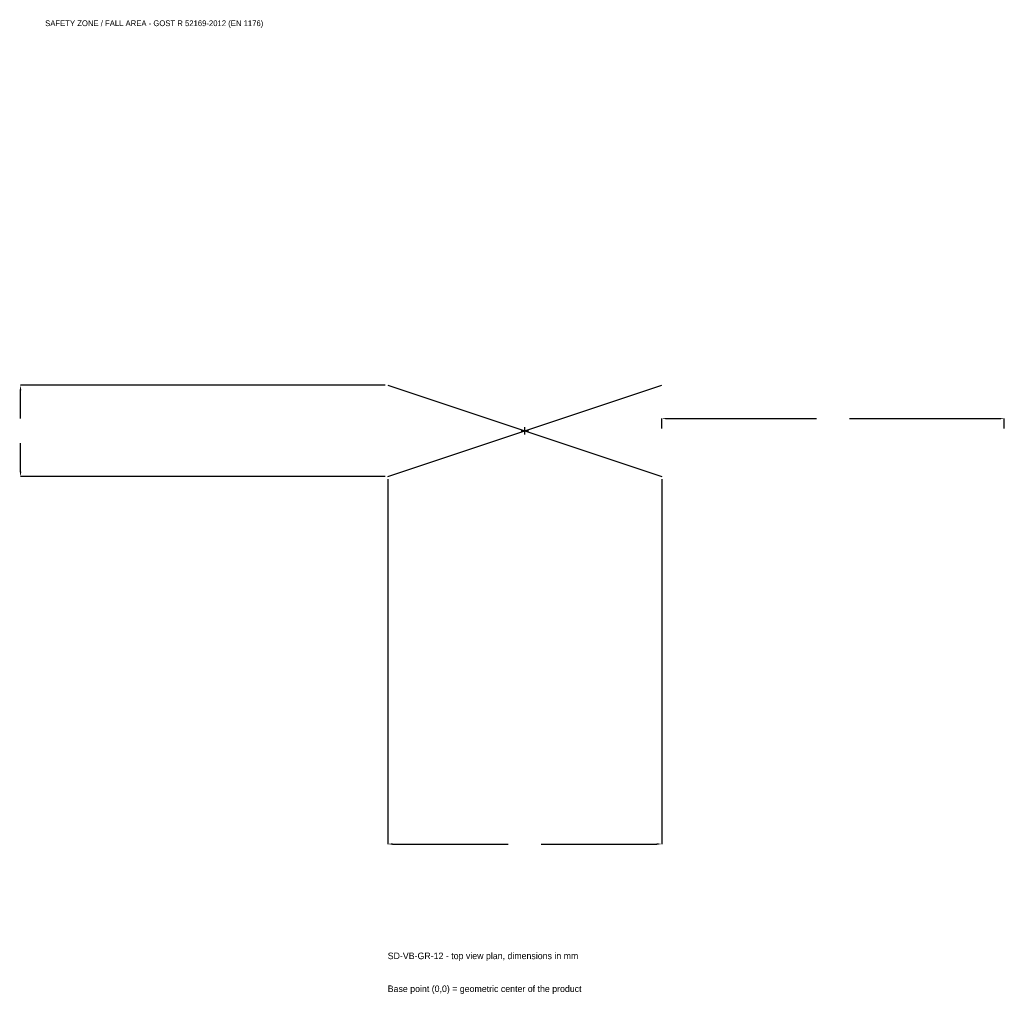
# Model space of a CAD drawing. Extents: x -2212 to 2100, y -2466 to 1800.
import ezdxf

# ---------------------------------------------------------------- set-up
doc = ezdxf.new("R2010")
doc.units = 0
for name, color, linetype in [('GP_MAF_zona_bezopasnosti', 1, 'Continuous'), ('ZSK_DANNYE', 3, 'Continuous'), ('ZSK_KONTUR', 7, 'Continuous'), ('ZSK_RAZMERY', 8, 'Continuous')]:
    doc.layers.add(name, color=color, linetype=linetype)
doc.dimstyles.new('ORION', dxfattribs={"dimtxt": 36, "dimasz": 21.6, "dimexe": 1.25, "dimexo": 10.8, "dimtad": 1, "dimcen": 2.5, "dimazin": 3, "dimtfac": 1, "dimtmove": 0, "dimatfit": 3})

# ---------------------------------------------------------------- blocks, each defined once
blk = doc.blocks.new('_CLOSEDFILLED')
at = {"color": 0, "linetype": 'BYBLOCK'}
blk.add_solid([(-1, 0.16), (0, 0), (-1, -0.16)], dxfattribs=at)
blk = doc.blocks.new('*D1')
for p, q in [((-600, -210.8), (-600, -1808)), ((600, -210.8), (600, -1808)), ((-578.4, -1808), (-72, -1808)), ((72, -1808), (578.4, -1808))]:
    blk.add_line(p, q)
at = {"layer": 'Defpoints'}
for p in [(-600, -200), (600, -200), (-600, -1808)]:
    blk.add_point(p, dxfattribs=at)
at = {"layer": 'ZSK_RAZMERY', "xscale": 21.599999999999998, "yscale": 21.599999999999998, "rotation": 180}
blk.add_blockref('_CLOSEDFILLED', (-600, -1808), dxfattribs=at)
at = {"layer": 'ZSK_RAZMERY', "xscale": 21.599999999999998, "yscale": 21.599999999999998}
blk.add_blockref('_CLOSEDFILLED', (600, -1808), dxfattribs=at)
blk = doc.blocks.new('*D2')
for p, q in [((-610.8, 200), (-2208, 200)), ((-2208, 54), (-2208, 178.4)), ((-2208, -178.4), (-2208, -54)), ((-610.8, -200), (-2208, -200))]:
    blk.add_line(p, q)
at = {"layer": 'Defpoints'}
for p in [(-600, 200), (-2208, -200), (-600, -200)]:
    blk.add_point(p, dxfattribs=at)
at = {"layer": 'ZSK_RAZMERY', "xscale": 21.599999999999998, "yscale": 21.599999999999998}
for p, rotation in [((-2208, 200), 90), ((-2208, -200), 270)]:
    blk.add_blockref('_CLOSEDFILLED', p, dxfattribs=dict(at, rotation=rotation))
blk = doc.blocks.new('*D3')
for p, q in [((600, 10.8), (600, 54)), ((621.6, 54), (1278, 54)), ((1422, 54), (2078.4, 54)), ((2100, 10.8), (2100, 54))]:
    blk.add_line(p, q)
at = {"layer": 'Defpoints'}
for p in [(600, 54), (600, 0), (2100, 0)]:
    blk.add_point(p, dxfattribs=at)
at = {"layer": 'ZSK_RAZMERY', "xscale": 21.599999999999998, "yscale": 21.599999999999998, "rotation": 180}
blk.add_blockref('_CLOSEDFILLED', (600, 54), dxfattribs=at)
at = {"layer": 'ZSK_RAZMERY', "xscale": 21.599999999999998, "yscale": 21.599999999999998}
blk.add_blockref('_CLOSEDFILLED', (2100, 54), dxfattribs=at)
blk = doc.blocks.new('B1')
at = {"layer": 'ZSK_KONTUR'}
for p, q in [((-600, -200), (600, 200)), ((-600, 200), (600, -200))]:
    blk.add_line(p, q, dxfattribs=at)
at = {"layer": 'ZSK_RAZMERY'}
for p, q in [((-16, 0), (16, 0)), ((0, -16), (0, 16))]:
    blk.add_line(p, q, dxfattribs=at)
at = {"layer": 'GP_MAF_zona_bezopasnosti', "color": 1}
blk.add_text('SAFETY ZONE / FALL AREA - GOST R 52169-2012 (EN 1176)', height=25.2, dxfattribs=at).set_placement((-2100, 1772))
at = {"layer": 'ZSK_RAZMERY'}
dim = blk.add_linear_dim(base=(-2208, -200), p1=(-600, -200), p2=(-600, 200), angle=90, dimstyle='ORION', dxfattribs=at)
dim.commit()
dim.dimension.update_dxf_attribs({"geometry": '*D2', "text_midpoint": (-2208, 0)})
for base, p1, p2, picture, middle in [((600, 54), (600, 0), (2100, 0), '*D3', (1350, 54)), ((-600, -1808), (-600, -200), (600, -200), '*D1', (0, -1808))]:
    dim = blk.add_linear_dim(base=base, p1=p1, p2=p2, dimstyle='ORION', dxfattribs=at)
    dim.commit()
    dim.dimension.update_dxf_attribs({"geometry": picture, "text_midpoint": middle})

msp = doc.modelspace()

# ---------------------------------------------------------------- block references
msp.add_blockref('B1', (0, 0))

# ---------------------------------------------------------------- texts
at = {"layer": 'ZSK_DANNYE', "color": 3}
msp.add_text('SD-VB-GR-12 - top view plan, dimensions in mm', height=28.8, dxfattribs=at).set_placement((-600, -2312))
at = {"layer": 'ZSK_DANNYE', "color": 7}
msp.add_text('Base point (0,0) = geometric center of the product', height=28.8, dxfattribs=at).set_placement((-600, -2456))

doc.saveas('drawing.dxf')
